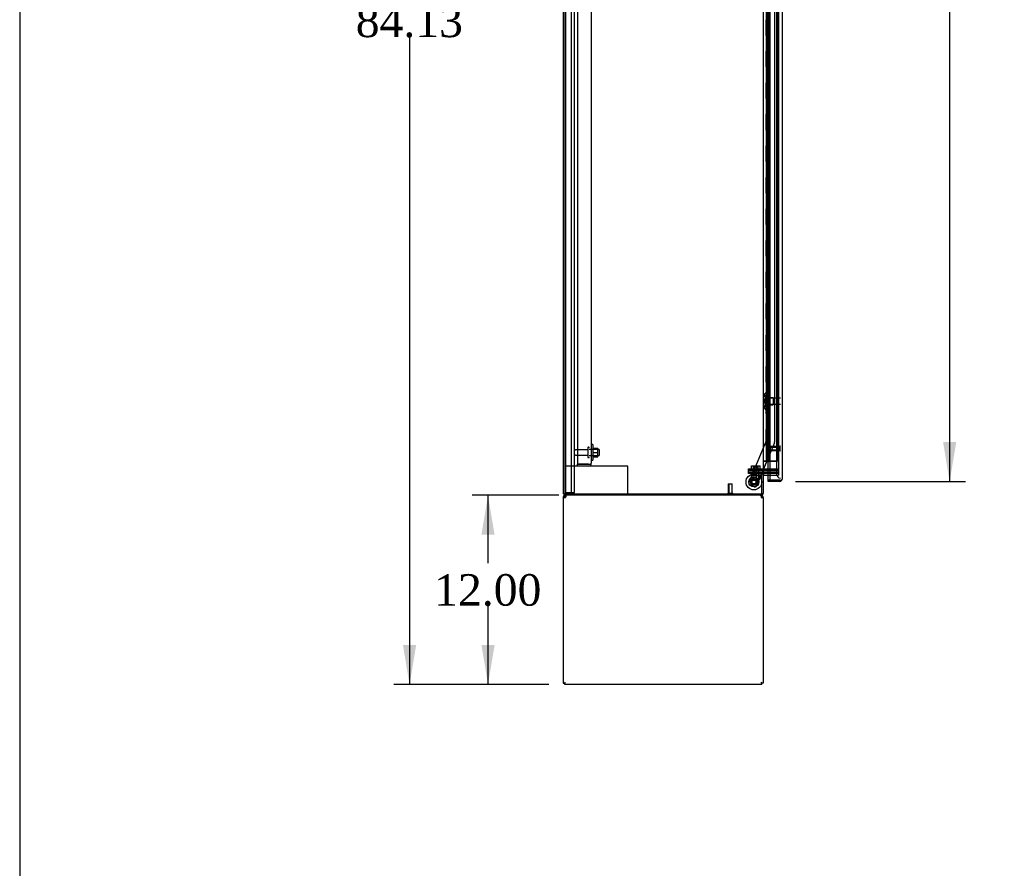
# Model space of a CAD drawing. Header units: inches. Extents: x 2 to 538, y -2 to 358.
# Tile 5 of 21: x 2 to 64, y 129 to 183. Entities that reach past the tile are written whole.
import ezdxf
from ezdxf.enums import TextEntityAlignment as Align
from ezdxf.lldxf.tags import DXFTag

# ---------------------------------------------------------------- set-up
doc = ezdxf.new("R2010")
doc.units = ezdxf.units.IN
doc.header["$MEASUREMENT"] = 0
for name, color, linetype in [('COM43134', 7, 'Continuous'), ('COM50669', 7, 'Continuous'), ('COM55602-1', 7, 'Continuous'), ('COM55604-1', 7, 'Continuous'), ('COM55605-1', 7, 'Continuous'), ('COM55607-2', 7, 'Continuous'), ('COM55738-23', 7, 'Continuous'), ('COM70098', 7, 'Continuous'), ('COM70113-2', 7, 'Continuous'), ('COM70220', 7, 'Continuous'), ('COM70839-4', 7, 'Continuous'), ('COM71193-3', 7, 'Continuous'), ('Default', 7, 'Continuous'), ('GSK86006', 7, 'Continuous'), ('NTS166105', 7, 'Continuous'), ('NTS18147', 7, 'Continuous'), ('NTS86070', 7, 'Continuous'), ('ROL87452', 7, 'Continuous'), ('RVT17786', 7, 'Continuous'), ('SCC180005', 7, 'Continuous'), ('STD26089', 7, 'Continuous'), ('STD26122', 7, 'Continuous'), ('STD26258', 7, 'Continuous'), ('WAF25059', 7, 'Continuous'), ('WAF25376', 7, 'Continuous'), ('WAM30038', 7, 'Continuous')]:
    doc.layers.add(name, color=color, linetype=linetype)
doc.styles.add('SEACAD_Times_New_Roman', font='times.ttf')
tags = doc.linetypes.add('HIDDEN2', pattern=[0.1875, 0.125, -0.0625]).pattern_tags.tags
tags[6:7] = [DXFTag(74, 4), DXFTag(75, 0), DXFTag(340, '0'), DXFTag(46, 0.0), DXFTag(50, 0.0), DXFTag(44, 0.0), DXFTag(45, 0.0)]
tags[4:5] = [DXFTag(74, 4), DXFTag(75, 0), DXFTag(340, '0'), DXFTag(46, 0.0), DXFTag(50, 0.0), DXFTag(44, 0.0), DXFTag(45, 0.0)]
doc.dimstyles.new('HAMMOND_(STH_-_540x360)', dxfattribs={"dimtxt": 2, "dimasz": 2.5, "dimexe": 1, "dimexo": 1, "dimgap": 0.5, "dimtad": 0, "dimtih": 1, "dimtoh": 1, "dimzin": 0, "dimdsep": 46, "dimtxsty": 'SEACAD_Times_New_Roman', "dimblk1": '_SE_FILLED', "dimblk2": '_SE_FILLED', "dimsah": 1, "dimcen": 1, "dimadec": 0, "dimazin": 0, "dimtfac": 0.8, "dimtofl": 0, "dimtmove": 0, "dimatfit": 3, "dimfxl": 1, "dimtolj": 1, "dimtzin": 0, "dimarcsym": 0})

# ---------------------------------------------------------------- blocks, each defined once
blk = doc.blocks.new('SE3')
at = {"layer": 'COM43134', "color": 7, "linetype": 'HIDDEN2'}
for p, q in [((37.396, 222.722), (37.396, 154.972)), ((38.271, 222.662), (38.271, 155.032)), ((37.396, 154.972), (38.086, 154.972)), ((37.396, 154.847), (37.396, 154.972)), ((38.086, 154.972), (37.396, 154.972)), ((38.086, 154.847), (37.396, 154.847)), ((38.086, 154.972), (38.086, 154.972)), ((38.086, 154.972), (38.235, 154.972)), ((38.086, 154.972), (38.168, 154.972)), ((38.168, 154.972), (38.235, 154.923)), ((38.271, 155.032), (38.271, 155.032)), ((38.271, 155.032), (38.271, 155.032)), ((38.271, 155.032), (38.271, 155.032))]:
    blk.add_line(p, q, dxfattribs=at)
for start, end in [(270, 323.80595), (323.80595, 359.87917), (359.94113, 0)]:
    blk.add_arc((38.086, 155.032), 0.185, start, end, dxfattribs=at)
blk.add_open_spline([(38.235, 154.972), (38.247, 154.982), (38.256, 154.992), (38.265, 155.007), (38.267, 155.012), (38.27, 155.022), (38.271, 155.027), (38.271, 155.032)], degree=3, knots=[0, 0, 0, 0, 0.5, 0.5, 0.75, 0.75, 1, 1, 1, 1], dxfattribs=at)
at = {"layer": 'COM50669', "color": 7, "linetype": 'HIDDEN2'}
for p, q in [((37.396, 154.847), (36.584, 154.847)), ((40.441, 154.847), (38.086, 154.847)), ((40.584, 154.847), (40.441, 154.847)), ((40.584, 153.097), (40.584, 154.847))]:
    blk.add_line(p, q, dxfattribs=at)
at = {"layer": 'COM55602-1', "color": 7, "linetype": 'Continuous'}
for p, q in [((36.632, 152.946), (36.632, 153.002)), ((49.034, 152.946), (49.034, 153.002)), ((36.489, 152.859), (36.489, 141.097)), ((36.489, 152.859), (36.632, 152.859)), ((36.594, 152.889), (36.519, 152.946)), ((36.632, 152.859), (36.632, 152.946)), ((49.034, 152.946), (49.034, 152.859)), ((49.034, 152.859), (49.177, 152.859)), ((49.072, 152.889), (49.147, 152.946)), ((49.177, 152.859), (49.177, 141.097)), ((36.584, 141.097), (36.632, 141.145)), ((36.584, 141.097), (36.632, 141.145)), ((49.082, 141.097), (49.034, 141.145)), ((49.082, 141.097), (49.034, 141.145)), ((36.489, 141.097), (36.584, 141.097)), ((36.584, 141.002), (36.584, 141.097)), ((49.082, 141.002), (36.584, 141.002)), ((49.177, 141.097), (49.082, 141.097)), ((49.082, 141.002), (49.082, 141.097))]:
    blk.add_line(p, q, dxfattribs=at)
for centre, radius, start, end in [((36.632, 152.859), 0.143, 90.00005, 142.41611), ((49.034, 152.859), 0.143, 37.58388, 89.99998), ((36.632, 152.859), 0.143, 142.41616, 180), ((36.632, 152.859), 0.048, 142.41616, 180), ((36.632, 152.859), 0.048, 90, 142.41616), ((49.034, 152.859), 0.048, 37.58384, 90), ((49.034, 152.859), 0.048, 0, 37.58384), ((49.034, 152.859), 0.143, 0, 37.58384)]:
    blk.add_arc(centre, radius, start, end, dxfattribs=at)
at = {"layer": 'COM55602-1', "color": 7, "linetype": 'HIDDEN2'}
blk.add_arc((36.694, 152.797), 0.11, 92.15471, 123.93569, dxfattribs=at)
at = {"layer": 'COM55602-1', "color": 7, "linetype": 'Continuous'}
for points in [[(36.69, 153.002), (36.68, 153.002), (36.67, 152.997), (36.651, 152.978), (36.642, 152.964), (36.632, 152.946)], [(49.034, 152.946), (49.025, 152.964), (49.015, 152.978), (48.996, 152.997), (48.986, 153.002), (48.977, 153.002)]]:
    blk.add_open_spline(points, degree=3, knots=[0, 0, 0, 0, 0.5, 0.5, 1, 1, 1, 1], dxfattribs=at)
at = {"layer": 'COM55604-1', "color": 7, "linetype": 'Continuous'}
for p, q in [((36.584, 225.032), (36.584, 153.097)), ((49.177, 223.752), (49.177, 154.377)), ((49.034, 154.377), (49.034, 154.347)), ((49.177, 154.377), (49.034, 154.377)), ((49.034, 154.347), (49.082, 154.347)), ((49.082, 153.097), (49.082, 154.347)), ((49.177, 154.377), (49.225, 154.377)), ((49.594, 154.377), (49.225, 154.377)), ((36.584, 153.097), (49.082, 153.097))]:
    blk.add_line(p, q, dxfattribs=at)
at = {"layer": 'COM55604-1', "color": 7, "linetype": 'HIDDEN2'}
for p, q in [((50.144, 223.752), (50.144, 154.377)), ((50.144, 154.377), (49.594, 154.377))]:
    blk.add_line(p, q, dxfattribs=at)
at = {"layer": 'COM55605-1', "color": 7, "linetype": 'Continuous'}
for p, q in [((36.489, 225.032), (36.489, 153.097)), ((36.489, 153.097), (36.584, 153.097))]:
    blk.add_line(p, q, dxfattribs=at)
at = {"layer": 'COM55605-1', "color": 7, "linetype": 'HIDDEN2'}
blk.add_line((36.989, 225.032), (36.989, 153.097), dxfattribs=at)
at = {"layer": 'COM55607-2', "color": 7, "linetype": 'HIDDEN2'}
for p, q in [((49.425, 223.171), (49.425, 155.171)), ((49.525, 155.171), (49.525, 223.171)), ((50.07, 155.171), (50.07, 223.171)), ((49.486, 183.17), (49.358, 183.17)), ((49.358, 183.17), (49.358, 182.171)), ((49.363, 182.171), (49.363, 183.17)), ((49.53, 183.17), (49.475, 183.17)), ((49.486, 183.17), (49.486, 182.171)), ((49.389, 182.171), (49.358, 182.171)), ((49.358, 182.171), (49.358, 181.171)), ((49.486, 182.17), (49.358, 182.17)), ((49.434, 182.17), (49.434, 181.171)), ((49.475, 182.17), (49.475, 181.171)), ((49.53, 182.17), (49.475, 182.17)), ((49.389, 181.171), (49.358, 181.171)), ((49.486, 181.17), (49.358, 181.17)), ((49.358, 181.17), (49.358, 180.171)), ((49.363, 180.171), (49.363, 181.17)), ((49.53, 181.17), (49.475, 181.17)), ((49.486, 181.17), (49.486, 180.171)), ((49.389, 180.171), (49.358, 180.171)), ((49.358, 180.171), (49.358, 179.171)), ((49.486, 180.17), (49.358, 180.17)), ((49.434, 180.17), (49.434, 179.171)), ((49.475, 180.17), (49.475, 179.171)), ((49.53, 180.17), (49.475, 180.17)), ((49.389, 179.171), (49.358, 179.171)), ((49.486, 179.17), (49.358, 179.17)), ((49.358, 179.17), (49.358, 178.171)), ((49.363, 178.171), (49.363, 179.17)), ((49.53, 179.17), (49.475, 179.17)), ((49.486, 179.17), (49.486, 178.171)), ((49.389, 178.171), (49.358, 178.171)), ((49.358, 178.171), (49.358, 177.171)), ((49.486, 178.17), (49.358, 178.17)), ((49.434, 178.17), (49.434, 177.171)), ((49.475, 178.17), (49.475, 177.171)), ((49.53, 178.17), (49.475, 178.17)), ((49.389, 177.171), (49.358, 177.171)), ((49.486, 177.17), (49.358, 177.17)), ((49.358, 177.17), (49.358, 176.171)), ((49.363, 176.171), (49.363, 177.17)), ((49.53, 177.17), (49.475, 177.17)), ((49.486, 177.17), (49.486, 176.171)), ((49.389, 176.171), (49.358, 176.171)), ((49.358, 176.171), (49.358, 175.171)), ((49.486, 176.17), (49.358, 176.17)), ((49.434, 176.17), (49.434, 175.171)), ((49.475, 176.17), (49.475, 175.171)), ((49.53, 176.17), (49.475, 176.17)), ((49.389, 175.171), (49.358, 175.171)), ((49.486, 175.17), (49.358, 175.17)), ((49.358, 175.17), (49.358, 174.171)), ((49.363, 174.171), (49.363, 175.17)), ((49.53, 175.17), (49.475, 175.17)), ((49.486, 175.17), (49.486, 174.171)), ((49.389, 174.171), (49.358, 174.171)), ((49.358, 174.171), (49.358, 173.171)), ((49.486, 174.17), (49.358, 174.17)), ((49.434, 174.17), (49.434, 173.171)), ((49.475, 174.17), (49.475, 173.171)), ((49.53, 174.17), (49.475, 174.17)), ((49.389, 173.171), (49.358, 173.171)), ((49.486, 173.17), (49.358, 173.17)), ((49.358, 173.17), (49.358, 172.171)), ((49.363, 172.171), (49.363, 173.17)), ((49.53, 173.17), (49.475, 173.17)), ((49.486, 173.17), (49.486, 172.171)), ((49.389, 172.171), (49.358, 172.171)), ((49.358, 172.171), (49.358, 171.171)), ((49.486, 172.17), (49.358, 172.17)), ((49.434, 172.17), (49.434, 171.171)), ((49.475, 172.17), (49.475, 171.171)), ((49.53, 172.17), (49.475, 172.17)), ((49.389, 171.171), (49.358, 171.171)), ((49.486, 171.17), (49.358, 171.17)), ((49.358, 171.17), (49.358, 170.171)), ((49.363, 170.171), (49.363, 171.17)), ((49.53, 171.17), (49.475, 171.17)), ((49.486, 171.17), (49.486, 170.171)), ((49.389, 170.171), (49.358, 170.171)), ((49.358, 170.171), (49.358, 169.171)), ((49.486, 170.17), (49.358, 170.17)), ((49.434, 170.17), (49.434, 169.171)), ((49.475, 170.17), (49.475, 169.171)), ((49.53, 170.17), (49.475, 170.17)), ((49.389, 169.171), (49.358, 169.171)), ((49.486, 169.17), (49.358, 169.17)), ((49.358, 169.17), (49.358, 168.171)), ((49.363, 168.171), (49.363, 169.17)), ((49.53, 169.17), (49.475, 169.17)), ((49.486, 169.17), (49.486, 168.171)), ((49.389, 168.171), (49.358, 168.171)), ((49.358, 168.171), (49.358, 167.171)), ((49.486, 168.17), (49.358, 168.17)), ((49.434, 168.17), (49.434, 167.171)), ((49.475, 168.17), (49.475, 167.171)), ((49.53, 168.17), (49.475, 168.17)), ((49.389, 167.171), (49.358, 167.171)), ((49.486, 167.17), (49.358, 167.17)), ((49.358, 167.17), (49.358, 166.171)), ((49.363, 166.171), (49.363, 167.17)), ((49.53, 167.17), (49.475, 167.17)), ((49.486, 167.17), (49.486, 166.171)), ((49.389, 166.171), (49.358, 166.171)), ((49.358, 166.171), (49.358, 165.171)), ((49.486, 166.17), (49.358, 166.17)), ((49.434, 166.17), (49.434, 165.171)), ((49.475, 166.17), (49.475, 165.171)), ((49.53, 166.17), (49.475, 166.17)), ((49.389, 165.171), (49.358, 165.171)), ((49.486, 165.17), (49.358, 165.17)), ((49.358, 165.17), (49.358, 164.171)), ((49.363, 164.171), (49.363, 165.17)), ((49.53, 165.17), (49.475, 165.17)), ((49.486, 165.17), (49.486, 164.171)), ((49.389, 164.171), (49.358, 164.171)), ((49.358, 164.171), (49.358, 163.171)), ((49.486, 164.17), (49.358, 164.17)), ((49.434, 164.17), (49.434, 163.171)), ((49.475, 164.17), (49.475, 163.171)), ((49.53, 164.17), (49.475, 164.17)), ((49.389, 163.171), (49.358, 163.171)), ((49.486, 163.17), (49.358, 163.17)), ((49.358, 163.17), (49.358, 162.171)), ((49.363, 162.171), (49.363, 163.17)), ((49.53, 163.17), (49.475, 163.17)), ((49.486, 163.17), (49.486, 162.171)), ((49.389, 162.171), (49.358, 162.171)), ((49.358, 162.171), (49.358, 161.171)), ((49.486, 162.17), (49.358, 162.17)), ((49.434, 162.17), (49.434, 161.171)), ((49.475, 162.17), (49.475, 161.171)), ((49.53, 162.17), (49.475, 162.17)), ((49.389, 161.171), (49.358, 161.171)), ((49.486, 161.17), (49.358, 161.17)), ((49.358, 161.17), (49.358, 160.171)), ((49.363, 160.171), (49.363, 161.17)), ((49.53, 161.17), (49.475, 161.17)), ((49.486, 161.17), (49.486, 160.171)), ((49.389, 160.171), (49.358, 160.171)), ((49.358, 160.171), (49.358, 159.171)), ((49.486, 160.17), (49.358, 160.17)), ((49.434, 160.17), (49.434, 159.171)), ((49.475, 160.17), (49.475, 159.171)), ((49.53, 160.17), (49.475, 160.17)), ((49.389, 159.171), (49.358, 159.171)), ((49.486, 159.17), (49.358, 159.17)), ((49.358, 159.17), (49.358, 158.171)), ((49.363, 158.171), (49.363, 159.17)), ((49.53, 159.17), (49.475, 159.17)), ((49.486, 159.17), (49.486, 158.171)), ((49.389, 158.171), (49.358, 158.171)), ((49.358, 158.171), (49.358, 157.171)), ((49.486, 158.17), (49.358, 158.17)), ((49.434, 158.17), (49.434, 157.171)), ((49.475, 158.17), (49.475, 157.171)), ((49.53, 158.17), (49.475, 158.17)), ((49.389, 157.171), (49.358, 157.171)), ((49.486, 157.17), (49.358, 157.17)), ((49.358, 157.17), (49.358, 156.171)), ((49.363, 156.171), (49.363, 157.17)), ((49.53, 157.17), (49.475, 157.17)), ((49.486, 157.17), (49.486, 156.171)), ((49.389, 156.171), (49.358, 156.171)), ((49.358, 156.171), (49.358, 155.171)), ((49.486, 156.17), (49.358, 156.17)), ((49.434, 156.17), (49.434, 155.17)), ((49.475, 156.17), (49.475, 155.17)), ((49.53, 156.17), (49.475, 156.17)), ((49.239, 155.17), (49.177, 155.17)), ((49.239, 155.171), (49.239, 155.17)), ((49.434, 155.17), (49.239, 155.17)), ((49.413, 155.135), (49.413, 155.161)), ((49.413, 155.161), (49.463, 155.161)), ((49.463, 155.135), (49.413, 155.135)), ((49.425, 155.171), (49.425, 155.161)), ((49.475, 155.17), (49.434, 155.17)), ((49.488, 155.161), (49.463, 155.161)), ((49.488, 155.135), (49.463, 155.135)), ((49.475, 155.17), (49.53, 155.17)), ((49.488, 155.161), (49.538, 155.161)), ((49.538, 155.135), (49.488, 155.135)), ((49.525, 155.161), (49.525, 155.171)), ((49.53, 155.171), (49.53, 155.17)), ((49.555, 155.17), (49.53, 155.17)), ((49.538, 155.161), (49.538, 155.135)), ((50.07, 155.17), (49.555, 155.17)), ((49.594, 155.171), (50.07, 155.171)), ((50.07, 155.171), (50.07, 155.17))]:
    blk.add_line(p, q, dxfattribs=at)
at = {"layer": 'COM55607-2', "color": 7, "linetype": 'Continuous'}
for p, q in [((49.389, 182.171), (49.389, 183.171)), ((49.592, 182.171), (49.592, 183.171)), ((49.592, 182.171), (49.389, 182.171)), ((49.389, 181.171), (49.389, 182.171)), ((49.592, 182.171), (49.389, 182.171)), ((49.592, 181.171), (49.592, 182.171)), ((49.592, 181.171), (49.389, 181.171)), ((49.592, 181.171), (49.389, 181.171)), ((49.389, 180.171), (49.389, 181.171)), ((49.592, 180.171), (49.592, 181.171)), ((49.592, 180.171), (49.389, 180.171)), ((49.389, 179.171), (49.389, 180.171)), ((49.592, 180.171), (49.389, 180.171)), ((49.592, 179.171), (49.592, 180.171)), ((49.592, 179.171), (49.389, 179.171)), ((49.592, 179.171), (49.389, 179.171)), ((49.389, 178.171), (49.389, 179.171)), ((49.592, 178.171), (49.592, 179.171)), ((49.592, 178.171), (49.389, 178.171)), ((49.389, 177.171), (49.389, 178.171)), ((49.592, 178.171), (49.389, 178.171)), ((49.592, 177.171), (49.592, 178.171)), ((49.592, 177.171), (49.389, 177.171)), ((49.592, 177.171), (49.389, 177.171)), ((49.389, 176.171), (49.389, 177.171)), ((49.592, 176.171), (49.592, 177.171)), ((49.592, 176.171), (49.389, 176.171)), ((49.389, 175.171), (49.389, 176.171)), ((49.592, 176.171), (49.389, 176.171)), ((49.592, 175.171), (49.592, 176.171)), ((49.592, 175.171), (49.389, 175.171)), ((49.592, 175.171), (49.389, 175.171)), ((49.389, 174.171), (49.389, 175.171)), ((49.592, 174.171), (49.592, 175.171)), ((49.592, 174.171), (49.389, 174.171)), ((49.389, 173.171), (49.389, 174.171)), ((49.592, 174.171), (49.389, 174.171)), ((49.592, 173.171), (49.592, 174.171)), ((49.592, 173.171), (49.389, 173.171)), ((49.592, 173.171), (49.389, 173.171)), ((49.389, 172.171), (49.389, 173.171)), ((49.592, 172.171), (49.592, 173.171)), ((49.592, 172.171), (49.389, 172.171)), ((49.389, 171.171), (49.389, 172.171)), ((49.592, 172.171), (49.389, 172.171)), ((49.592, 171.171), (49.592, 172.171)), ((49.592, 171.171), (49.389, 171.171)), ((49.592, 171.171), (49.389, 171.171)), ((49.389, 170.171), (49.389, 171.171)), ((49.592, 170.171), (49.592, 171.171)), ((49.592, 170.171), (49.389, 170.171)), ((49.389, 169.171), (49.389, 170.171)), ((49.592, 170.171), (49.389, 170.171)), ((49.592, 169.171), (49.592, 170.171)), ((49.592, 169.171), (49.389, 169.171)), ((49.592, 169.171), (49.389, 169.171)), ((49.389, 168.171), (49.389, 169.171)), ((49.592, 168.171), (49.592, 169.171)), ((49.592, 168.171), (49.389, 168.171)), ((49.389, 167.171), (49.389, 168.171)), ((49.592, 168.171), (49.389, 168.171)), ((49.592, 167.171), (49.592, 168.171)), ((49.592, 167.171), (49.389, 167.171)), ((49.592, 167.171), (49.389, 167.171)), ((49.389, 166.171), (49.389, 167.171)), ((49.592, 166.171), (49.592, 167.171)), ((49.592, 166.171), (49.389, 166.171)), ((49.389, 165.171), (49.389, 166.171)), ((49.592, 166.171), (49.389, 166.171)), ((49.592, 165.171), (49.592, 166.171)), ((49.592, 165.171), (49.389, 165.171)), ((49.592, 165.171), (49.389, 165.171)), ((49.389, 164.171), (49.389, 165.171)), ((49.592, 164.171), (49.592, 165.171)), ((49.592, 164.171), (49.389, 164.171)), ((49.389, 163.171), (49.389, 164.171)), ((49.592, 164.171), (49.389, 164.171)), ((49.592, 163.171), (49.592, 164.171)), ((49.592, 163.171), (49.389, 163.171)), ((49.592, 163.171), (49.389, 163.171)), ((49.389, 162.171), (49.389, 163.171)), ((49.592, 162.171), (49.592, 163.171)), ((49.592, 162.171), (49.389, 162.171)), ((49.389, 161.171), (49.389, 162.171)), ((49.592, 162.171), (49.389, 162.171)), ((49.592, 161.171), (49.592, 162.171)), ((49.592, 161.171), (49.389, 161.171)), ((49.592, 161.171), (49.389, 161.171)), ((49.389, 160.171), (49.389, 161.171)), ((49.592, 160.171), (49.592, 161.171)), ((49.592, 160.171), (49.389, 160.171)), ((49.389, 159.171), (49.389, 160.171)), ((49.592, 160.171), (49.389, 160.171)), ((49.592, 159.171), (49.592, 160.171)), ((49.592, 159.171), (49.389, 159.171)), ((49.592, 159.171), (49.389, 159.171)), ((49.389, 158.171), (49.389, 159.171)), ((49.592, 158.171), (49.592, 159.171)), ((49.592, 158.171), (49.389, 158.171)), ((49.389, 157.171), (49.389, 158.171)), ((49.592, 158.171), (49.389, 158.171)), ((49.592, 157.171), (49.592, 158.171)), ((49.592, 157.171), (49.389, 157.171)), ((49.592, 157.171), (49.389, 157.171)), ((49.389, 156.171), (49.389, 157.171)), ((49.592, 156.171), (49.592, 157.171)), ((49.592, 156.171), (49.389, 156.171)), ((49.389, 155.171), (49.389, 156.171)), ((49.592, 156.171), (49.389, 156.171)), ((49.592, 155.171), (49.592, 156.171)), ((49.177, 155.171), (49.389, 155.171)), ((49.389, 155.171), (49.592, 155.171)), ((49.592, 155.171), (49.594, 155.171))]:
    blk.add_line(p, q, dxfattribs=at)
at = {"layer": 'COM55738-23', "color": 7, "linetype": 'HIDDEN2'}
for p, q in [((36.656, 153.179), (36.656, 224.929)), ((37.209, 153.179), (37.209, 224.929)), ((36.656, 153.179), (36.584, 153.179)), ((36.656, 153.179), (36.772, 153.179)), ((36.772, 153.179), (37.022, 153.179)), ((37.022, 153.179), (37.209, 153.179))]:
    blk.add_line(p, q, dxfattribs=at)
at = {"layer": 'COM70098', "color": 7, "linetype": 'HIDDEN2'}
for p, q in [((48.245, 154.597), (48.245, 154.692)), ((48.245, 154.692), (48.995, 154.692)), ((48.995, 154.597), (48.245, 154.597)), ((48.245, 154.377), (48.245, 154.472)), ((48.245, 154.472), (48.995, 154.472)), ((48.995, 154.377), (48.245, 154.377)), ((48.995, 154.692), (50.144, 154.692)), ((48.995, 154.597), (50.144, 154.597)), ((50.144, 154.472), (48.995, 154.472)), ((49.034, 154.377), (48.995, 154.377))]:
    blk.add_line(p, q, dxfattribs=at)
at = {"layer": 'COM70113-2', "color": 7, "linetype": 'Continuous'}
for p, q in [((49.177, 154.347), (49.082, 154.347)), ((49.177, 154.347), (49.177, 153.145)), ((49.225, 154.282), (49.594, 154.282)), ((36.584, 153.097), (36.584, 153.002)), ((49.034, 153.002), (36.584, 153.002))]:
    blk.add_line(p, q, dxfattribs=at)
at = {"layer": 'COM70113-2', "color": 7, "linetype": 'HIDDEN2'}
for p in [(49.594, 154.282), (50.144, 154.377)]:
    blk.add_line(p, (50.144, 154.282), dxfattribs=at)
at = {"layer": 'COM70113-2', "color": 7, "linetype": 'Continuous'}
for centre, radius, start, end in [((49.225, 154.234), 0.143, 90, 127.79488), ((49.225, 154.234), 0.048, 90, 180), ((49.034, 153.145), 0.143, 270, 0)]:
    blk.add_arc(centre, radius, start, end, dxfattribs=at)
at = {"layer": 'COM70113-2', "color": 7, "linetype": 'HIDDEN2'}
blk.add_arc((49.034, 153.145), 0.048, 270, 0, dxfattribs=at)
at = {"layer": 'COM70220', "color": 7, "linetype": 'HIDDEN2'}
for p, q in [((50.019, 223.744), (50.019, 154.597)), ((50.019, 154.597), (50.019, 154.347))]:
    blk.add_line(p, q, dxfattribs=at)
blk.add_arc((50.269, 154.347), 0.25, 180, 270, dxfattribs=at)
at = {"layer": 'COM70839-4', "color": 7, "linetype": 'HIDDEN2'}
for p, q in [((49.349, 188.314), (49.362, 156.469)), ((49.881, 186.939), (49.893, 156.388)), ((49.362, 156.469), (48.263, 153.812)), ((49.362, 156.469), (48.263, 153.812)), ((49.884, 156.34), (48.753, 153.609)), ((49.884, 156.34), (49.071, 154.377)), ((49.059, 154.347), (48.753, 153.609)), ((48.59, 153.542), (48.33, 153.649)), ((48.59, 153.542), (48.33, 153.649))]:
    blk.add_line(p, q, dxfattribs=at)
at = {"layer": 'COM70839-4', "color": 7, "linetype": 'Continuous'}
blk.add_line((49.071, 154.377), (49.059, 154.347), dxfattribs=at)
at = {"layer": 'COM70839-4', "color": 7, "linetype": 'HIDDEN2'}
blk.add_circle((48.582, 153.849), 0.129, dxfattribs=at)
blk.add_circle((48.582, 153.849), 0.129, dxfattribs=at)
for centre, start, end in [((49.768, 156.388), 337.51229, 0.02429), ((48.378, 153.765), 157.51229, 247.51229), ((48.378, 153.765), 157.51229, 247.51229), ((48.638, 153.657), 247.51229, 337.51229), ((48.638, 153.657), 247.51229, 337.51229)]:
    blk.add_arc(centre, 0.125, start, end, dxfattribs=at)
at = {"layer": 'COM71193-3', "color": 7, "linetype": 'Continuous'}
for p, q in [((49.594, 224.369), (49.594, 153.972)), ((50.364, 224.321), (50.364, 154.02)), ((49.489, 153.972), (49.489, 154.282)), ((49.489, 153.877), (49.489, 153.972)), ((50.221, 153.972), (49.489, 153.972)), ((49.594, 153.972), (49.489, 153.972)), ((50.221, 153.877), (49.489, 153.877)), ((49.594, 153.972), (50.221, 153.972)), ((50.221, 153.972), (50.221, 153.972)), ((50.221, 153.972), (50.335, 153.972)), ((50.221, 153.972), (50.284, 153.972)), ((50.284, 153.972), (50.335, 153.933)), ((50.364, 154.02), (50.364, 154.02)), ((50.364, 154.02), (50.364, 154.02)), ((50.364, 154.02), (50.364, 154.02))]:
    blk.add_line(p, q, dxfattribs=at)
at = {"layer": 'COM71193-3', "color": 7, "linetype": 'HIDDEN2'}
blk.add_line((49.489, 154.282), (49.489, 223.847), dxfattribs=at)
at = {"layer": 'COM71193-3', "color": 7, "linetype": 'Continuous'}
for start, end in [(270, 322.49641), (322.49641, 359.84393), (359.92383, 0)]:
    blk.add_arc((50.221, 154.02), 0.143, start, end, dxfattribs=at)
blk.add_open_spline([(50.335, 153.972), (50.344, 153.98), (50.351, 153.988), (50.359, 154), (50.361, 154.004), (50.363, 154.012), (50.364, 154.016), (50.364, 154.02)], degree=3, knots=[0, 0, 0, 0, 0.5, 0.5, 0.75, 0.75, 1, 1, 1, 1], dxfattribs=at)
at = {"layer": 'GSK86006', "color": 7, "linetype": 'HIDDEN2'}
for p, q in [((48.245, 154.472), (48.245, 154.597)), ((48.245, 154.597), (48.995, 154.597)), ((48.995, 154.472), (48.245, 154.472)), ((48.995, 154.597), (50.144, 154.597)), ((48.995, 154.472), (50.144, 154.472))]:
    blk.add_line(p, q, dxfattribs=at)
at = {"layer": 'NTS166105', "color": 7, "linetype": 'HIDDEN2'}
for p, q in [((38.367, 155.996), (38.687, 155.996)), ((38.367, 155.724), (38.687, 155.724)), ((38.687, 155.724), (38.687, 155.996)), ((38.687, 155.446), (38.687, 155.724)), ((38.367, 155.446), (38.687, 155.446))]:
    blk.add_line(p, q, dxfattribs=at)
at = {"layer": 'NTS18147', "color": 7, "linetype": 'HIDDEN2'}
for p, q in [((49.236, 159.373), (49.236, 159.319)), ((49.298, 159.468), (49.298, 159.472)), ((49.361, 159.472), (49.298, 159.472)), ((49.298, 159.468), (49.361, 159.468)), ((49.298, 159.279), (49.298, 159.161)), ((49.361, 159.279), (49.298, 159.279)), ((49.361, 159.468), (49.361, 159.472)), ((49.361, 159.279), (49.361, 159.468)), ((49.361, 159.161), (49.361, 159.279)), ((49.236, 158.626), (49.236, 158.571)), ((49.298, 159.161), (49.361, 159.161)), ((49.298, 158.783), (49.298, 158.666)), ((49.361, 158.783), (49.298, 158.783)), ((49.298, 158.666), (49.361, 158.666)), ((49.799, 159.192), (49.361, 159.192)), ((49.361, 158.783), (49.361, 159.161)), ((49.361, 158.666), (49.361, 158.783)), ((49.361, 158.752), (49.799, 158.752)), ((49.361, 158.477), (49.361, 158.666)), ((49.799, 159.192), (49.799, 158.752)), ((49.298, 158.477), (49.298, 158.472)), ((49.361, 158.477), (49.298, 158.477)), ((49.298, 158.472), (49.361, 158.472)), ((49.361, 158.477), (49.361, 158.472))]:
    blk.add_line(p, q, dxfattribs=at)
blk.add_arc((49.555, 158.972), 0.318, 143.63381, 216.36619, dxfattribs=at)
for centre, start_param, end_param in [((49.555, 159.373), 2.506883, 3.776302), ((49.555, 159.319), 3.141593, 3.776302), ((49.555, 158.571), 2.506883, 3.776302), ((49.555, 158.626), 2.506883, 3.141593)]:
    blk.add_ellipse(centre, major_axis=(0.318, 0), ratio=0.5, start_param=start_param, end_param=end_param, dxfattribs=at)
at = {"layer": 'NTS86070', "color": 7, "linetype": 'HIDDEN2'}
for p, q in [((48.394, 154.377), (48.394, 154.277)), ((48.394, 154.277), (48.519, 154.277)), ((48.498, 154.407), (48.498, 154.377)), ((48.633, 154.417), (48.508, 154.417)), ((48.519, 154.377), (48.519, 154.277)), ((48.519, 154.277), (49.019, 154.277)), ((48.623, 154.407), (48.623, 154.377)), ((48.906, 154.417), (48.633, 154.417)), ((48.791, 154.377), (48.791, 154.407)), ((48.894, 154.377), (48.894, 154.277)), ((48.916, 154.377), (48.916, 154.407)), ((49.019, 154.377), (49.019, 154.277))]:
    blk.add_line(p, q, dxfattribs=at)
for centre, start, end in [((48.508, 154.407), 90, 180), ((48.633, 154.407), 90, 180), ((48.781, 154.407), 0, 90), ((48.906, 154.407), 0, 90)]:
    blk.add_arc(centre, 0.01, start, end, dxfattribs=at)
at = {"layer": 'ROL87452', "color": 7, "linetype": 'HIDDEN2'}
for radius in [0.5, 0.5, 0.206]:
    blk.add_circle((48.582, 153.849), radius, dxfattribs=at)
at = {"layer": 'RVT17786', "color": 7, "linetype": 'HIDDEN2'}
for radius in [0.217, 0.217, 0.125]:
    blk.add_circle((48.582, 153.849), radius, dxfattribs=at)
at = {"layer": 'SCC180005', "color": 7, "linetype": 'HIDDEN2'}
for p, q in [((48.428, 154.866), (48.553, 154.866)), ((48.428, 154.692), (48.428, 154.866)), ((48.553, 154.866), (48.769, 154.866)), ((48.553, 154.692), (48.553, 154.866)), ((48.644, 154.692), (48.644, 154.866)), ((48.769, 154.866), (48.985, 154.866)), ((48.769, 154.692), (48.769, 154.866)), ((48.86, 154.692), (48.86, 154.866)), ((48.985, 154.692), (48.985, 154.866)), ((48.521, 154.692), (48.521, 153.942)), ((48.646, 154.692), (48.646, 153.942)), ((48.767, 153.942), (48.767, 154.692)), ((48.892, 153.942), (48.892, 154.692)), ((48.646, 153.942), (48.521, 153.942)), ((48.892, 153.942), (48.646, 153.942))]:
    blk.add_line(p, q, dxfattribs=at)
at = {"layer": 'STD26089', "color": 7, "linetype": 'HIDDEN2'}
for p, q in [((38.046, 155.888), (37.269, 155.888)), ((37.269, 155.556), (38.046, 155.556)), ((38.046, 156.017), (38.046, 155.427)), ((38.116, 156.047), (38.076, 156.047)), ((38.771, 155.91), (38.146, 155.91)), ((38.146, 155.535), (38.771, 155.535)), ((38.771, 155.91), (38.771, 155.535)), ((38.076, 155.397), (38.116, 155.397))]:
    blk.add_line(p, q, dxfattribs=at)
for centre, radius, start, end in [((37.269, 155.828), 0.06, 90, 180), ((37.269, 155.616), 0.06, 180, 270), ((38.076, 156.017), 0.03, 90, 180), ((38.116, 156.017), 0.03, 0, 90), ((38.076, 155.427), 0.03, 180, 270), ((38.116, 155.427), 0.03, 270, 0)]:
    blk.add_arc(centre, radius, start, end, dxfattribs=at)
at = {"layer": 'STD26122', "color": 7, "linetype": 'HIDDEN2'}
for p, q in [((49.304, 159.157), (49.269, 159.122)), ((49.269, 159.122), (49.269, 158.822)), ((49.269, 158.822), (49.304, 158.787)), ((49.304, 158.787), (49.304, 159.157)), ((50.269, 159.157), (49.304, 159.157)), ((49.304, 158.787), (50.269, 158.787))]:
    blk.add_line(p, q, dxfattribs=at)
at = {"layer": 'STD26258', "color": 7, "linetype": 'HIDDEN2'}
for p, q in [((49.644, 155.847), (49.644, 156.097)), ((50.238, 156.097), (49.644, 156.097)), ((50.238, 155.816), (50.238, 156.129)), ((50.269, 156.129), (50.238, 156.129)), ((49.644, 156.067), (50.238, 156.067)), ((49.644, 155.878), (50.238, 155.878)), ((49.644, 155.847), (50.238, 155.847)), ((50.238, 155.816), (50.269, 155.816)), ((46.957, 153.722), (47.207, 153.722)), ((46.957, 153.722), (46.957, 153.129)), ((46.988, 153.722), (46.988, 153.129)), ((47.176, 153.722), (47.176, 153.129)), ((47.207, 153.129), (47.207, 153.722)), ((46.926, 153.129), (47.238, 153.129)), ((46.926, 153.129), (46.926, 153.097)), ((47.238, 153.097), (47.238, 153.129))]:
    blk.add_line(p, q, dxfattribs=at)
at = {"layer": 'WAF25059', "color": 7, "linetype": 'HIDDEN2'}
for p, q in [((38.367, 156.222), (38.271, 156.222)), ((38.367, 156.222), (38.367, 155.222)), ((38.271, 155.222), (38.367, 155.222))]:
    blk.add_line(p, q, dxfattribs=at)
at = {"layer": 'WAF25376', "color": 7, "linetype": 'HIDDEN2'}
for radius in [0.315, 0.315, 0.14]:
    blk.add_circle((48.582, 153.849), radius, dxfattribs=at)
for start, end in [(161.70273, 180.92247), (73.40546, 92.85463)]:
    blk.add_arc((48.582, 153.849), 0.14, start, end, dxfattribs=at)
at = {"layer": 'WAM30038', "color": 7, "linetype": 'HIDDEN2'}
for p, q in [((49.486, 158.597), (49.486, 159.347)), ((49.51, 159.347), (49.486, 159.347)), ((49.51, 158.597), (49.51, 159.347)), ((49.486, 158.597), (49.51, 158.597)), ((49.525, 159.154), (49.558, 159.133)), ((49.574, 159.146), (49.529, 159.174)), ((49.529, 159.15), (49.574, 159.121)), ((49.574, 158.99), (49.529, 158.99)), ((49.529, 158.955), (49.574, 158.955)), ((49.574, 158.823), (49.529, 158.795)), ((49.529, 158.77), (49.574, 158.798)), ((49.558, 158.811), (49.53, 158.793)), ((49.558, 159.133), (49.574, 159.146)), ((49.574, 158.798), (49.558, 158.811)), ((49.574, 159.201), (49.574, 159.146)), ((49.574, 159.121), (49.574, 158.99)), ((49.574, 158.955), (49.574, 158.823)), ((49.574, 158.798), (49.574, 158.744))]:
    blk.add_line(p, q, dxfattribs=at)
for centre, radius, start, end in [((50.098, 159.878), 0.854, 226.55474, 228.29011), ((49.529, 158.972), 0.0182, 87.1609, 177.99424), ((49.528, 158.973), 0.0181, 181.77183, 273.07302), ((50.095, 158.069), 0.85, 131.70584, 133.44931)]:
    blk.add_arc(centre, radius, start, end, dxfattribs=at)
for points, knots in [([(49.529, 159.241), (49.532, 159.239), (49.534, 159.237), (49.536, 159.235), (49.549, 159.223), (49.561, 159.212), (49.574, 159.201)], [0, 0, 0, 0, 0.141448, 0.141448, 0.141448, 1, 1, 1, 1]), ([(49.51, 159.174), (49.51, 159.172), (49.511, 159.17), (49.514, 159.165), (49.515, 159.162), (49.521, 159.156), (49.525, 159.152), (49.529, 159.15)], [0, 0, 0, 0, 0.25, 0.25, 0.5, 0.5, 1, 1, 1, 1]), ([(49.529, 158.795), (49.527, 158.794), (49.525, 158.792), (49.521, 158.788), (49.519, 158.786), (49.515, 158.782), (49.514, 158.78), (49.511, 158.775), (49.51, 158.772), (49.51, 158.77)], [0, 0, 0, 0, 0.25, 0.25, 0.5, 0.5, 0.75, 0.75, 1, 1, 1, 1]), ([(49.529, 159.174), (49.527, 159.176), (49.525, 159.177), (49.521, 159.179), (49.519, 159.179), (49.517, 159.179), (49.516, 159.179), (49.516, 159.179)], [0, 0, 0, 0, 0.25, 0.25, 0.5, 0.5, 0.5626015, 0.5626015, 0.5626015, 0.5626015]), ([(49.516, 158.765), (49.516, 158.765), (49.517, 158.765), (49.521, 158.766), (49.525, 158.767), (49.529, 158.77)], [0.4389304, 0.4389304, 0.4389304, 0.4389304, 0.5, 0.5, 1, 1, 1, 1]), ([(49.574, 158.744), (49.561, 158.733), (49.549, 158.721), (49.536, 158.71), (49.534, 158.708), (49.532, 158.706), (49.529, 158.704)], [0, 0, 0, 0, 0.858552, 0.858552, 0.858552, 1, 1, 1, 1])]:
    blk.add_open_spline(points, degree=3, knots=knots, dxfattribs=at)
blk = doc.blocks.new('DMBLK3688')
at = {"layer": 'Default', "linetype": 'Continuous'}
for points in [[(26.33, 222.627), (27.164, 222.627), (26.747, 225.127)], [(26.33, 143.502), (26.747, 141.002), (27.164, 143.502)]]:
    blk.add_hatch(color=7, dxfattribs=at).paths.add_polyline_path(points)
at = {"layer": 'Default', "color": 7, "linetype": 'Continuous'}
for p, q in [((35.584, 225.127), (25.747, 225.127)), ((26.747, 225.127), (26.747, 184.765)), ((26.747, 182.065), (26.747, 141.002)), ((35.584, 141.002), (25.747, 141.002))]:
    blk.add_line(p, q, dxfattribs=at)
at = {"layer": 'Default', "color": 7, "linetype": 'Continuous', "style": 'SEACAD_Times_New_Roman'}
blk.add_text('84.13', height=2, dxfattribs=at).set_placement((23.335, 184.065), align=Align.TOP_LEFT)
blk = doc.blocks.new('_SE_FILLED')
at = {"color": 0}
blk.add_line((0, 0), (-1, 0), dxfattribs=at)
blk.add_solid([(0, 0), (-1, -0.1665), (-1, 0.1665), (0, 0)], dxfattribs=at)
blk = doc.blocks.new('DMBLK3689')
at = {"layer": 'Default', "linetype": 'Continuous'}
for points in [[(61.412, 221.964), (60.995, 224.464), (60.579, 221.964)], [(61.412, 156.377), (60.579, 156.377), (60.995, 153.877)]]:
    blk.add_hatch(color=7, dxfattribs=at).paths.add_polyline_path(points)
at = {"layer": 'Default', "color": 7, "linetype": 'Continuous'}
for p, q in [((51.221, 224.464), (61.995, 224.464)), ((60.995, 224.464), (60.995, 190.871)), ((60.995, 185.171), (60.995, 153.877)), ((51.221, 153.877), (61.995, 153.877))]:
    blk.add_line(p, q, dxfattribs=at)
at = {"layer": 'Default', "color": 7, "linetype": 'Continuous', "style": 'SEACAD_Times_New_Roman'}
for s, p in [('70.59', (57.583, 190.171)), ('DOOR', (56.801, 187.171))]:
    blk.add_text(s, height=2, dxfattribs=at).set_placement(p, align=Align.TOP_LEFT)
blk = doc.blocks.new('DMBLK3702')
at = {"layer": 'Default', "linetype": 'Continuous'}
for points in [[(31.306, 150.502), (32.139, 150.502), (31.722, 153.002)], [(31.306, 143.502), (31.722, 141.002), (32.139, 143.502)]]:
    blk.add_hatch(color=7, dxfattribs=at).paths.add_polyline_path(points)
at = {"layer": 'Default', "color": 7, "linetype": 'Continuous'}
for p, q in [((36.209, 153.002), (30.722, 153.002)), ((31.722, 148.702), (31.722, 153.002)), ((31.722, 141.002), (31.722, 146.002)), ((35.584, 141.002), (30.722, 141.002))]:
    blk.add_line(p, q, dxfattribs=at)
at = {"layer": 'Default', "color": 7, "linetype": 'Continuous', "style": 'SEACAD_Times_New_Roman'}
blk.add_text('12.00', height=2, dxfattribs=at).set_placement((28.31, 148.002), align=Align.TOP_LEFT)
blk = doc.blocks.new('BORDER')
at = {"layer": 'Default', "color": 7, "linetype": 'Continuous'}
blk.add_line((-41.86, 27.86), (-41.86, 0), dxfattribs=at)

msp = doc.modelspace()

# ---------------------------------------------------------------- block references
at = {"layer": 'Default', "color": 7, "xscale": 12.8, "yscale": 12.8, "zscale": 12.8}
msp.add_blockref('BORDER', (537.834, 1.476), dxfattribs=at)
at = {"layer": 'Default'}
msp.add_blockref('SE3', (0, 0), dxfattribs=at)

# ---------------------------------------------------------------- dimensions: what is measured, and where the dimension line sits
at = {"layer": 'Default', "color": 7, "linetype": 'Continuous'}
for base, p1, p2, angle, text, picture, middle, dimtype in [((26.746927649, 225.127257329), (36.584089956, 225.127257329), (36.584168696, 141.002257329), 270.000053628, '\\A1;<>', 'DMBLK3688', (26.746927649, 183.064756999), 161), ((60.995, 224.464), (49.489, 224.464), (49.489, 153.877), 270, '\\A1;<>\\PDOOR', 'DMBLK3689', (60.995, 189.171), 161), ((31.722, 153.002), (36.584, 141.002), (37.209, 153.002), 90, '\\A1;<>', 'DMBLK3702', (31.722, 147.002), 160)]:
    dim = msp.add_linear_dim(base=base, p1=p1, p2=p2, angle=angle, text=text, dimstyle='HAMMOND_(STH_-_540x360)', dxfattribs=at)
    dim.commit()
    dim.dimension.update_dxf_attribs({"geometry": picture, "text_midpoint": middle, "dimtype": dimtype})

doc.saveas('drawing.dxf')
